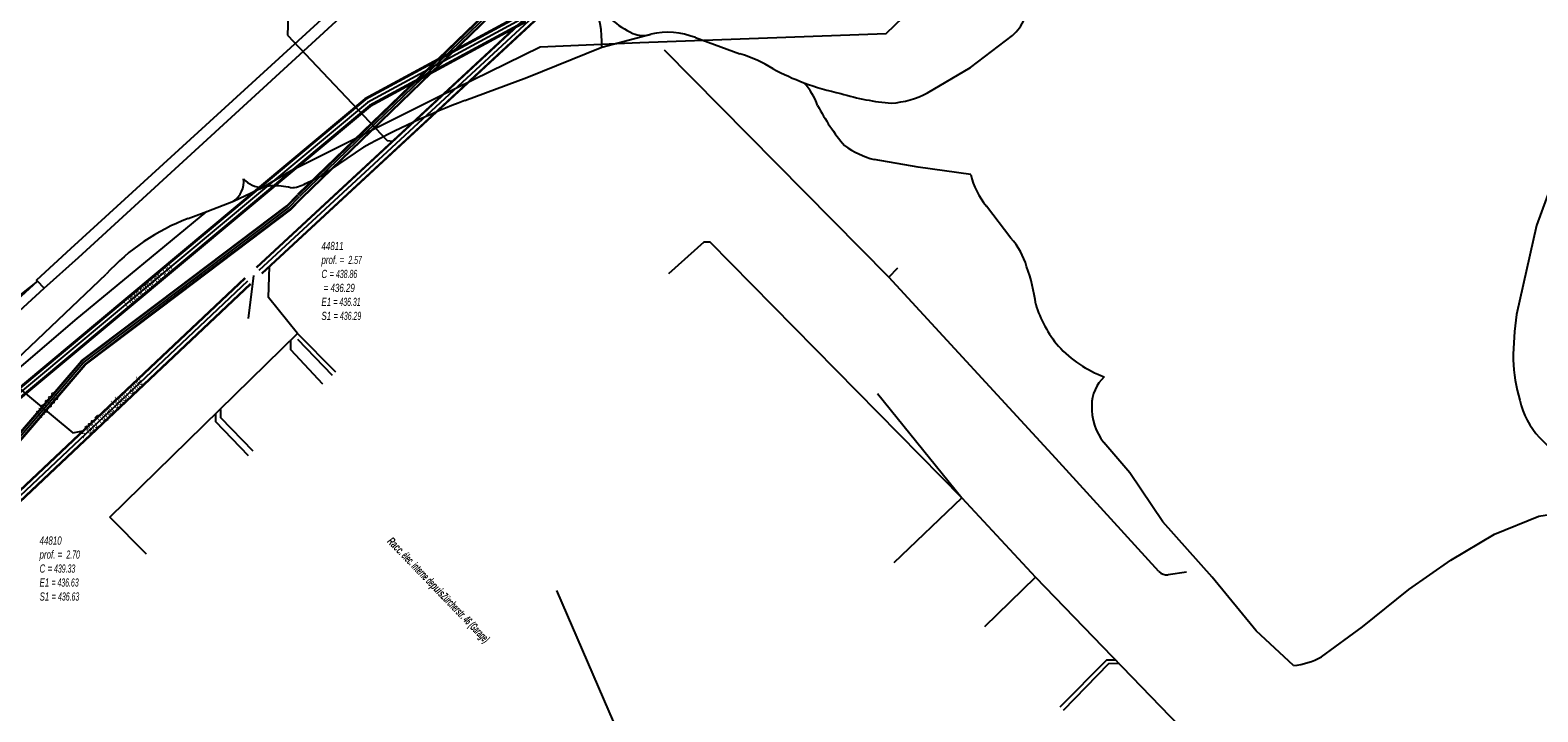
# Model space of a CAD drawing. Header units: metres. Extents: x 2695563 to 2696938, y 1260544 to 1262032.
# Tile 152 of 256: x 2696001 to 2696094, y 1261399 to 1261441. Entities that reach past the tile are written whole.
import ezdxf

# ---------------------------------------------------------------- set-up
doc = ezdxf.new("R2010")
doc.units = ezdxf.units.M
doc.header["$LTSCALE"] = 100
doc.linetypes.add('AUSGEZOGEN', pattern=[0])
for name, color, linetype in [('Eau portable_Cadastre des conduites_Conduite', 171, 'AUSGEZOGEN'), ('Eau potable_Cadastre des conduites_Conduite_Texte', 171, 'AUSGEZOGEN'), ('EU_Cadastre des conduites', 24, 'AUSGEZOGEN'), ('EU_Cadastre des conduites – Texte', 7, 'AUSGEZOGEN'), ('EU_Cadastre des conduites_Regard normalisé – Texte', 24, 'AUSGEZOGEN'), ('Gaz_Cadastre des conduites_Conduite', 32, 'AUSGEZOGEN'), ('Gaz_Cadastre des conduites_Conduite_Texte', 32, 'AUSGEZOGEN'), ('Réseau électrique_Cadastre des conduite_Bord du tracé', 1, 'AUSGEZOGEN'), ('Réseau électrique_Cadastre des conduite_Texte libre_Texte', 1, 'AUSGEZOGEN'), ('Réseau électrique_Cadastre des conduite_Tronçon de tracé', 1, 'AUSGEZOGEN'), ('Télécommunications_SW_Cadastre des conduites_Bord du tracé', 94, 'AUSGEZOGEN')]:
    doc.layers.add(name, color=color, linetype=linetype)
doc.styles.add('ARIAL', font='arial.ttf')
doc.styles.add('ARIALNARROW', font='ARIALN.TTF')
pattern_1 = [(0, (2708005, 1273150), (6075, 6075), [6075, -6075]), (90, (2708005, 1273150), (-6075, 6075), [6075, -6075])]

# ---------------------------------------------------------------- blocks, each defined once
blk = doc.blocks.new('COMPLEXOBJECT_1800')
at = {"layer": 'Réseau électrique_Cadastre des conduite_Bord du tracé', "color": 1, "linetype": 'AUSGEZOGEN', "transparency": 33554687}
blk.add_line((5986.69, 11409.828), (5989.866, 11414.765), dxfattribs=at)
for points in [[(5990.303, 11415.301), (5990.786, 11415.792), (6001.26, 11425.406), (6000.854, 11425.848), (5990.369, 11416.224), (5989.856, 11415.702)], [(5989.378, 11415.116), (5986.178, 11410.14), (5986.69, 11409.828)]]:
    blk.add_lwpolyline(points, dxfattribs=at)
for centre, radius, start, end in [((5992.493, 11413.063), 3.731, 134.97953, 146.61224), ((5992.739, 11412.869), 3.442, 135.04359, 146.57579)]:
    blk.add_arc(centre, radius, start, end, dxfattribs=at)
blk = doc.blocks.new('COMPLEXOBJECT_2358')
at = {"layer": 'Réseau électrique_Cadastre des conduite_Tronçon de tracé', "color": 1, "linetype": 'AUSGEZOGEN', "transparency": 33554687}
blk.add_line((6069.999, 11407.934), (6063.652, 11414.9), dxfattribs=at)
blk.add_arc((6070.517, 11408.47), 0.745, 225.95124, 274.76614, dxfattribs=at)
blk = doc.blocks.new('COMPLEXOBJECT_2497')
at = {"layer": 'Réseau électrique_Cadastre des conduite_Tronçon de tracé', "color": 1, "linetype": 'AUSGEZOGEN', "transparency": 33554687}
blk.add_line((5968.105, 11399.76), (5966.998, 11400.863), dxfattribs=at)
blk.add_lwpolyline([(6000.853, 11425.847), (5989.648, 11416.981), (5968.371, 11400.099)], dxfattribs=at)
blk.add_arc((5968.932, 11399.385), 0.908, 128.15992, 155.60031, dxfattribs=at)
blk = doc.blocks.new('COMPLEXOBJECT_2608')
at = {"layer": 'Réseau électrique_Cadastre des conduite_Tronçon de tracé', "color": 1, "linetype": 'AUSGEZOGEN', "transparency": 33554687}
for p, q in [((6010.139, 11429.705), (6011.298, 11430.148)), ((5996.858, 11418.471), (6005.092, 11426.283))]:
    blk.add_line(p, q, dxfattribs=at)
blk.add_arc((6014.811, 11417.382), 13.179, 110.76224, 137.51439, dxfattribs=at)
blk = doc.blocks.new('COMPLEXOBJECT_2609')
at = {"layer": 'Réseau électrique_Cadastre des conduite_Tronçon de tracé', "color": 1, "linetype": 'AUSGEZOGEN', "transparency": 33554687}
blk.add_lwpolyline([(6055.745, 11437.465), (6058.391, 11439.016), (6060.969, 11440.997)], dxfattribs=at)
for centre, radius, start, end in [((6059.08, 11443.157), 2.869, 311.17119, 336.68096), ((6053.008, 11442.713), 5.919, 274.91157, 297.54174)]:
    blk.add_arc(centre, radius, start, end, dxfattribs=at)
blk = doc.blocks.new('COMPLEXOBJECT_2615')
at = {"layer": 'Réseau électrique_Cadastre des conduite_Tronçon de tracé', "color": 1, "linetype": 'AUSGEZOGEN', "transparency": 33554687}
for points in [[(6027.197, 11436.985), (6031.019, 11438.412), (6035.656, 11440.271)], [(6017.378, 11431.875), (6018.408, 11432.362), (6020.97, 11434.111)]]:
    blk.add_lwpolyline(points, dxfattribs=at)
for centre, radius, start, end in [((6046.039, 11387.977), 52.505, 111.03047, 118.51981), ((6016.43, 11433.414), 1.808, 271.13229, 301.61958)]:
    blk.add_arc(centre, radius, start, end, dxfattribs=at)
blk = doc.blocks.new('COMPLEXOBJECT_2616')
at = {"layer": 'Réseau électrique_Cadastre des conduite_Tronçon de tracé', "color": 1, "linetype": 'AUSGEZOGEN', "transparency": 33554687}
blk.add_line((6041.419, 11440.871), (6044.17, 11439.856), dxfattribs=at)
for centre, radius, start, end in [((6039.69, 11436.389), 4.804, 68.91046, 102.10318), ((6042.109, 11432.511), 7.629, 57.40417, 74.32883), ((6053.626, 11452.8), 15.716, 241.88139, 249.47227)]:
    blk.add_arc(centre, radius, start, end, dxfattribs=at)
blk = doc.blocks.new('COMPLEXOBJECT_2620')
at = {"layer": 'Réseau électrique_Cadastre des conduite_Tronçon de tracé', "color": 1, "linetype": 'AUSGEZOGEN', "transparency": 33554687}
for centre, radius, start, end in [((6040.477, 11447.129), 6.675, 216.95386, 244.10454), ((6038.17, 11442.506), 1.509, 246.24683, 289.8702)]:
    blk.add_arc(centre, radius, start, end, dxfattribs=at)
blk = doc.blocks.new('COMPLEXOBJECT_2652')
at = {"layer": 'Réseau électrique_Cadastre des conduite_Tronçon de tracé', "color": 1, "linetype": 'AUSGEZOGEN', "transparency": 33554687}
for points in [[(6094.824, 11433.495), (6093.288, 11429.281), (6092.052, 11423.793)], [(6093.48, 11416.199), (6095.179, 11414.507), (6096.973, 11412.69)]]:
    blk.add_lwpolyline(points, dxfattribs=at)
for centre, radius, start, end in [((6097.233, 11431.492), 3.133, 80.80869, 140.26024), ((6114.595, 11420.726), 22.75, 172.25271, 179.30776), ((6103.456, 11421.629), 11.627, 183.09564, 195.57558), ((6097.001, 11419.545), 4.857, 192.33756, 223.53907)]:
    blk.add_arc(centre, radius, start, end, dxfattribs=at)
blk = doc.blocks.new('COMPLEXOBJECT_2653')
at = {"layer": 'Réseau électrique_Cadastre des conduite_Tronçon de tracé', "color": 1, "linetype": 'AUSGEZOGEN', "transparency": 33554687}
blk.add_lwpolyline([(6080.036, 11402.671), (6082.556, 11404.535), (6085.424, 11406.828), (6088.015, 11408.64), (6090.708, 11410.252), (6093.44, 11411.349), (6095.884, 11411.746), (6097.676, 11411.914)], dxfattribs=at)
blk.add_arc((6077.778, 11406.907), 4.801, 276.23518, 298.06297, dxfattribs=at)
blk = doc.blocks.new('COMPLEXOBJECT_2654')
at = {"layer": 'Réseau électrique_Cadastre des conduite_Tronçon de tracé', "color": 1, "linetype": 'AUSGEZOGEN', "transparency": 33554687}
blk.add_lwpolyline([(6078.299, 11402.135), (6076.011, 11404.287), (6073.284, 11407.597), (6070.25, 11411), (6068.217, 11414.018), (6066.613, 11415.892)], dxfattribs=at)
for centre, radius, start, end in [((6068.301, 11418.17), 2.439, 133.23902, 179.53987), ((6069.412, 11418.078), 3.552, 178.19984, 217.99556)]:
    blk.add_arc(centre, radius, start, end, dxfattribs=at)
blk = doc.blocks.new('COMPLEXOBJECT_2655')
at = {"layer": 'Réseau électrique_Cadastre des conduite_Tronçon de tracé', "color": 1, "linetype": 'AUSGEZOGEN', "transparency": 33554687}
blk.add_line((6060.882, 11428.503), (6059.364, 11430.47), dxfattribs=at)
for centre, radius, start, end in [((6063.005, 11433.486), 4.728, 192.99536, 219.64082), ((6057.381, 11425.435), 4.655, 16.38282, 41.22623), ((6051.639, 11423.048), 10.858, 7.2982, 19.9247), ((6069.356, 11426.508), 7.252, 196.67384, 220.06493), ((6069.154, 11426.766), 7.271, 222.64507, 249.685)]:
    blk.add_arc(centre, radius, start, end, dxfattribs=at)
blk = doc.blocks.new('COMPLEXOBJECT_2660')
at = {"layer": 'Réseau électrique_Cadastre des conduite_Tronçon de tracé', "color": 1, "linetype": 'AUSGEZOGEN', "transparency": 33554687}
blk.add_lwpolyline([(6058.398, 11432.423), (6055.15, 11432.875), (6052.451, 11433.343)], dxfattribs=at)
for centre, radius, start, end in [((6045.143, 11435.332), 4.048, 19.46086, 42.7671), ((6061.297, 11443.126), 13.919, 207.58093, 219.87384), ((6053.875, 11438.779), 5.619, 234.53544, 255.31807)]:
    blk.add_arc(centre, radius, start, end, dxfattribs=at)
blk = doc.blocks.new('COMPLEXOBJECT_2661')
at = {"layer": 'Réseau électrique_Cadastre des conduite_Tronçon de tracé', "color": 1, "linetype": 'AUSGEZOGEN', "transparency": 33554687}
for centre, radius, start, end in [((6053.613, 11452.756), 15.671, 249.46256, 258.11398), ((6054.811, 11451.919), 15.159, 253.02426, 265.09608)]:
    blk.add_arc(centre, radius, start, end, dxfattribs=at)

msp = doc.modelspace()

# ---------------------------------------------------------------- hatches: boundary and pattern name
at = {"layer": 'Réseau électrique_Cadastre des conduite_Bord du tracé', "lineweight": 18, "transparency": 33554687}
h = msp.add_hatch(dxfattribs=at)
h.set_pattern_fill('MUSTER', color=1, scale=6075, style=0, pattern_type=2)
h.set_pattern_definition(pattern_1)
h.paths.add_polyline_path([(2696002.23, 1261425.216), (2696004.341, 1261427.12), (2696021.224, 1261442.592), (2696026.008, 1261446.961), (2696031.815, 1261452.291), (2696041.455, 1261461.038), (2696043.622, 1261463.01), (2696045.931, 1261465.133), (2696083.506, 1261499.548), (2696083.027, 1261500.072), (2696045.451, 1261465.656), (2696043.143, 1261463.534), (2696040.978, 1261461.563), (2696031.336, 1261452.815), (2696025.528, 1261447.485), (2696020.745, 1261443.116), (2696003.858, 1261427.64), (2696001.759, 1261425.726)], flags=0)
h = msp.add_hatch(dxfattribs=at)
h.set_pattern_fill('MUSTER', color=1, scale=6075, style=0, pattern_type=2)
h.set_pattern_definition(pattern_1)
h.paths.add_polyline_path([(2695987.66, 1261409.638), (2695990.836, 1261414.575), (2695990.848, 1261414.594), (2695990.861, 1261414.612), (2695990.873, 1261414.631), (2695990.886, 1261414.649), (2695990.899, 1261414.667), (2695990.912, 1261414.685), (2695990.925, 1261414.704), (2695990.938, 1261414.722), (2695990.952, 1261414.74), (2695990.965, 1261414.757), (2695990.979, 1261414.775), (2695990.992, 1261414.793), (2695991.006, 1261414.81), (2695991.02, 1261414.828), (2695991.034, 1261414.845), (2695991.048, 1261414.863), (2695991.062, 1261414.88), (2695991.077, 1261414.897), (2695991.091, 1261414.914), (2695991.106, 1261414.931), (2695991.12, 1261414.948), (2695991.135, 1261414.965), (2695991.15, 1261414.981), (2695991.165, 1261414.998), (2695991.18, 1261415.014), (2695991.195, 1261415.031), (2695991.211, 1261415.047), (2695991.226, 1261415.063), (2695991.242, 1261415.079), (2695991.257, 1261415.095), (2695991.273, 1261415.111), (2695991.756, 1261415.602), (2696002.23, 1261425.216), (2696001.824, 1261425.658), (2695991.339, 1261416.034), (2695990.826, 1261415.512), (2695990.809, 1261415.495), (2695990.792, 1261415.477), (2695990.775, 1261415.46), (2695990.758, 1261415.442), (2695990.741, 1261415.424), (2695990.724, 1261415.406), (2695990.708, 1261415.388), (2695990.691, 1261415.37), (2695990.675, 1261415.352), (2695990.659, 1261415.334), (2695990.643, 1261415.315), (2695990.627, 1261415.297), (2695990.611, 1261415.278), (2695990.595, 1261415.259), (2695990.58, 1261415.241), (2695990.564, 1261415.222), (2695990.549, 1261415.203), (2695990.534, 1261415.183), (2695990.519, 1261415.164), (2695990.504, 1261415.145), (2695990.489, 1261415.125), (2695990.474, 1261415.106), (2695990.46, 1261415.086), (2695990.445, 1261415.067), (2695990.431, 1261415.047), (2695990.417, 1261415.027), (2695990.403, 1261415.007), (2695990.389, 1261414.987), (2695990.375, 1261414.967), (2695990.362, 1261414.946), (2695990.348, 1261414.926), (2695987.148, 1261409.95)], flags=0)

# ---------------------------------------------------------------- linework, layer by layer
at = {"layer": 'Eau portable_Cadastre des conduites_Conduite', "linetype": 'AUSGEZOGEN', "transparency": 33554687}
for p, q in [((2696031.772, 1261442.188), (2696022.011, 1261436.904)), ((2696031.781, 1261442.157), (2696022.029, 1261436.878)), ((2696031.789, 1261442.126), (2696022.047, 1261436.852)), ((2696031.911, 1261441.694), (2696022.293, 1261436.488)), ((2696031.919, 1261441.663), (2696022.311, 1261436.462)), ((2696031.928, 1261441.632), (2696022.329, 1261436.436)), ((2696022.011, 1261436.904), (2695987.38, 1261407.996)), ((2696022.029, 1261436.878), (2695987.4, 1261407.972)), ((2696022.047, 1261436.852), (2695987.42, 1261407.948)), ((2696022.293, 1261436.488), (2695987.7, 1261407.612)), ((2696022.311, 1261436.462), (2695987.72, 1261407.588)), ((2696022.329, 1261436.436), (2695987.74, 1261407.564))]:
    msp.add_line(p, q, dxfattribs=at)
at = {"layer": 'Eau portable_Cadastre des conduites_Conduite', "color": 255, "linetype": 'AUSGEZOGEN', "transparency": 33554687}
for p, q in [((2696031.85, 1261441.91), (2696022.17, 1261436.67)), ((2696022.17, 1261436.67), (2695987.56, 1261407.78))]:
    msp.add_line(p, q, dxfattribs=at)
at = {"layer": 'EU_Cadastre des conduites', "color": 24, "linetype": 'AUSGEZOGEN', "transparency": 33554687}
for p, q in [((2696018.196, 1261471.637), (2696017.234, 1261440.824)), ((2696014.826, 1261423.35), (2696015.161, 1261425.998)), ((2696006.276, 1261411.108), (2696017.85, 1261422.435)), ((2696020.211, 1261420.035), (2696017.85, 1261422.435)), ((2696020.004, 1261419.829), (2696017.866, 1261422.059)), ((2696053.618, 1261418.72), (2696058.821, 1261412.291)), ((2696054.659, 1261408.314), (2696058.821, 1261412.291)), ((2696058.821, 1261412.291), (2696063.365, 1261407.41)), ((2696008.537, 1261408.81), (2696006.276, 1261411.108)), ((2696060.238, 1261404.353), (2696063.365, 1261407.41)), ((2696063.365, 1261407.41), (2696086.602, 1261383.37))]:
    msp.add_line(p, q, dxfattribs=at)
at = {"layer": 'EU_Cadastre des conduites', "linetype": 'AUSGEZOGEN', "transparency": 33554687}
for p, q in [((2696015.315, 1261426.524), (2696054.923, 1261463.212)), ((2696015.328, 1261426.509), (2696054.936, 1261463.197)), ((2696015.342, 1261426.495), (2696054.95, 1261463.183)), ((2696015.654, 1261426.157), (2696055.262, 1261462.845)), ((2696015.668, 1261426.143), (2696055.276, 1261462.831)), ((2696015.681, 1261426.128), (2696055.289, 1261462.816)), ((2695998.853, 1261411.005), (2696014.615, 1261425.865)), ((2695998.867, 1261410.991), (2696014.629, 1261425.851)), ((2695998.88, 1261410.976), (2696014.642, 1261425.836)), ((2695999.196, 1261410.642), (2696014.958, 1261425.502)), ((2695999.209, 1261410.627), (2696014.971, 1261425.487)), ((2695999.223, 1261410.613), (2696014.985, 1261425.473))]:
    msp.add_line(p, q, dxfattribs=at)
at = {"layer": 'EU_Cadastre des conduites', "color": 255, "transparency": 33554687}
for p, q in [((2696015.498, 1261426.326), (2696055.106, 1261463.014)), ((2695999.038, 1261410.809), (2696014.8, 1261425.669))]:
    msp.add_line(p, q, dxfattribs=at)
at = {"layer": 'EU_Cadastre des conduites', "color": 24, "linetype": 'AUSGEZOGEN', "transparency": 33554687}
for points in [[(2696017.234, 1261440.824), (2696023.376, 1261434.332), (2696023.736, 1261434.286)], [(2696040.745, 1261426.121), (2696042.935, 1261428.074), (2696043.278, 1261428.074), (2696058.821, 1261412.291)], [(2696017.85, 1261422.435), (2696016.061, 1261424.653), (2696016.129, 1261426.56)], [(2696019.423, 1261419.304), (2696017.434, 1261421.422), (2696017.434, 1261422.029)], [(2695997.429, 1261421.745), (2696003.994, 1261416.307), (2696004.625, 1261416.424)], [(2696014.834, 1261414.879), (2696012.807, 1261416.979), (2696012.822, 1261417.458)], [(2696015.118, 1261415.164), (2696013.12, 1261417.235), (2696013.135, 1261417.741)], [(2696064.885, 1261399.415), (2696067.765, 1261402.31), (2696068.313, 1261402.31)], [(2696065.09, 1261399.2), (2696067.897, 1261402.085), (2696068.521, 1261402.097)]]:
    msp.add_lwpolyline(points, dxfattribs=at)
at = {"layer": 'Gaz_Cadastre des conduites_Conduite', "linetype": 'AUSGEZOGEN', "transparency": 33554687}
for p, q in [((2696091.689, 1261502.365), (2696017.863, 1261430.991)), ((2696091.702, 1261502.352), (2696017.876, 1261430.978)), ((2696091.715, 1261502.338), (2696017.889, 1261430.964)), ((2696091.897, 1261502.15), (2696018.071, 1261430.776)), ((2696091.91, 1261502.136), (2696018.084, 1261430.762)), ((2696091.923, 1261502.123), (2696018.097, 1261430.749)), ((2696010.384, 1261425.17), (2696017.188, 1261430.307)), ((2696010.396, 1261425.155), (2696017.201, 1261430.293)), ((2696017.188, 1261430.307), (2696017.86, 1261430.988)), ((2696017.201, 1261430.293), (2696017.873, 1261430.975)), ((2696017.213, 1261430.279), (2696017.887, 1261430.962)), ((2696017.387, 1261430.081), (2696018.073, 1261430.778)), ((2696017.399, 1261430.067), (2696018.087, 1261430.765)), ((2696017.412, 1261430.053), (2696018.1, 1261430.752)), ((2696010.407, 1261425.14), (2696017.213, 1261430.279)), ((2696010.565, 1261424.93), (2696017.387, 1261430.081)), ((2696010.576, 1261424.915), (2696017.399, 1261430.067)), ((2696010.588, 1261424.9), (2696017.412, 1261430.053)), ((2696004.524, 1261420.744), (2696010.384, 1261425.17)), ((2696004.537, 1261420.73), (2696010.396, 1261425.155)), ((2696004.55, 1261420.716), (2696010.407, 1261425.14)), ((2696004.73, 1261420.524), (2696010.565, 1261424.93)), ((2696004.743, 1261420.51), (2696010.576, 1261424.915)), ((2696004.756, 1261420.496), (2696010.588, 1261424.9)), ((2695994.067, 1261408.552), (2696004.524, 1261420.744)), ((2695994.081, 1261408.54), (2696004.537, 1261420.73)), ((2695994.095, 1261408.527), (2696004.55, 1261420.716)), ((2695994.295, 1261408.357), (2696004.73, 1261420.524)), ((2695994.309, 1261408.344), (2696004.743, 1261420.51)), ((2695994.323, 1261408.332), (2696004.756, 1261420.496))]:
    msp.add_line(p, q, dxfattribs=at)
at = {"layer": 'Gaz_Cadastre des conduites_Conduite', "color": 255, "linetype": 'AUSGEZOGEN', "transparency": 33554687}
for p, q in [((2696091.806, 1261502.244), (2696017.98, 1261430.87)), ((2696017.3, 1261430.18), (2696017.98, 1261430.87)), ((2696010.486, 1261425.035), (2696017.3, 1261430.18)), ((2696004.64, 1261420.62), (2696010.486, 1261425.035)), ((2695994.195, 1261408.442), (2696004.64, 1261420.62))]:
    msp.add_line(p, q, dxfattribs=at)
at = {"layer": 'Réseau électrique_Cadastre des conduite_Bord du tracé', "color": 1, "linetype": 'AUSGEZOGEN', "transparency": 33554687}
msp.add_lwpolyline([(2696002.23, 1261425.216), (2696004.341, 1261427.12), (2696021.224, 1261442.592), (2696026.008, 1261446.961), (2696031.815, 1261452.291), (2696041.455, 1261461.038), (2696043.622, 1261463.01), (2696045.931, 1261465.133), (2696083.506, 1261499.548), (2696083.027, 1261500.072), (2696045.451, 1261465.656), (2696043.143, 1261463.534), (2696040.978, 1261461.563), (2696031.336, 1261452.815), (2696025.528, 1261447.485), (2696020.745, 1261443.116), (2696003.858, 1261427.64), (2696001.759, 1261425.726), (2696002.23, 1261425.216)], close=True, dxfattribs=at)
at = {"layer": 'Réseau électrique_Cadastre des conduite_Tronçon de tracé', "color": 1, "linetype": 'AUSGEZOGEN', "transparency": 33554687}
for p, q in [((2696036.626, 1261440.081), (2696039.653, 1261440.896)), ((2696054.316, 1261425.908), (2696040.491, 1261439.892)), ((2696013.904, 1261430.583), (2696015.697, 1261431.442)), ((2696012.268, 1261429.958), (2696013.904, 1261430.583)), ((2696072.672, 1261407.704), (2696071.549, 1261407.537))]:
    msp.add_line(p, q, dxfattribs=at)
for points in [[(2696015.697, 1261431.442), (2696017.5, 1261432.504), (2696026.566, 1261437.039), (2696032.828, 1261440.102), (2696038.958, 1261440.367), (2696054.15, 1261440.935), (2696063.593, 1261450.015), (2696071.061, 1261457.257), (2696080.49, 1261466.352), (2696087.591, 1261473.225), (2696094.04, 1261479.458), (2696097.347, 1261490.835), (2696098.173, 1261493.929)], [(2695998.056, 1261418.04), (2696004.135, 1261423.251), (2696012.268, 1261429.958)], [(2696064.622, 1261414.71), (2696054.316, 1261425.908), (2696054.885, 1261426.482)]]:
    msp.add_lwpolyline(points, dxfattribs=at)
for centre, radius, start, end in [((2696029.583, 1261440.28), 7.046, 358.38311, 22.05995), ((2696013.045, 1261431.805), 1.493, 305.10879, 6.43915), ((2696015.689, 1261432.976), 1.534, 220.87382, 270.31221), ((2696016.644, 1261427.278), 4.27, 95.32787, 102.82024), ((2696016.449, 1261427.343), 4.191, 76.38232, 92.75067)]:
    msp.add_arc(centre, radius, start, end, dxfattribs=at)
at = {"layer": 'Télécommunications_SW_Cadastre des conduites_Bord du tracé', "color": 94, "linetype": 'AUSGEZOGEN', "transparency": 33554687}
msp.add_line((2696054.456, 1261359.075), (2696033.85, 1261406.57), dxfattribs=at)

# ---------------------------------------------------------------- block references
at = {"layer": 'Réseau électrique_Cadastre des conduite_Bord du tracé', "color": 1, "linetype": 'AUSGEZOGEN', "lineweight": -3, "transparency": 33554687}
msp.add_blockref('COMPLEXOBJECT_1800', (2690000.97, 1249999.81), dxfattribs=at)
at = {"layer": 'Réseau électrique_Cadastre des conduite_Tronçon de tracé', "color": 1, "linetype": 'AUSGEZOGEN', "lineweight": -3, "transparency": 33554687}
for name in ['COMPLEXOBJECT_2620', 'COMPLEXOBJECT_2609', 'COMPLEXOBJECT_2616', 'COMPLEXOBJECT_2615', 'COMPLEXOBJECT_2660', 'COMPLEXOBJECT_2661', 'COMPLEXOBJECT_2652', 'COMPLEXOBJECT_2655', 'COMPLEXOBJECT_2608', 'COMPLEXOBJECT_2497', 'COMPLEXOBJECT_2654', 'COMPLEXOBJECT_2358', 'COMPLEXOBJECT_2653']:
    msp.add_blockref(name, (2690000.97, 1249999.81), dxfattribs=at)

# ---------------------------------------------------------------- texts
at = {"layer": 'Eau potable_Cadastre des conduites_Conduite_Texte', "color": 7, "transparency": 33554687, "insert": (2696008.639, 1261425.368), "char_height": 0.55426, "width": 1.76538, "attachment_point": 5, "rotation": 39.8529, "style": 'ARIAL'}
msp.add_mtext('\\A1;{\\fArial|b0|i1|c0|p34;\\W0.7;Fibrociment500}', dxfattribs=at)
at = {"layer": 'EU_Cadastre des conduites – Texte', "color": 24, "transparency": 33554687, "insert": (2696006.39, 1261417.763), "char_height": 0.55705, "width": 6, "attachment_point": 5, "rotation": 43.5402, "style": 'ARIAL'}
msp.add_mtext('\\A1;{\\fArial|b0|i1|c0|p34;\\W0.7;> \\W0.49;500 Tuyau béton armé}', dxfattribs=at)
at = {"layer": 'EU_Cadastre des conduites_Regard normalisé – Texte', "color": 24, "transparency": 33554687, "char_height": 0.50641, "attachment_point": 1, "line_spacing_factor": 1.024096, "style": 'ARIAL'}
for s, insert, width in [('\\A1;{\\fArial|b0|i1|c0|p34;\\W0.69532;44811}\\P{\\fArial|b0|i1|c0|p34;\\H0.99721x;\\W0.69532;prof. = \\W0.48672; 2.57}\\P{\\fArial|b0|i1|c0|p34;\\H0.99721x;\\W0.69532;C =\\W0.48672; 438.86}\\P{\\fArial|b0|i1|c0|p34;\\H0.99721x;\\W0.69532; = 436.29}\\P{\\fArial|b0|i1|c0|p34;\\H0.99721x;\\W0.69532;E1 \\W0.48672;= 436.31}\\P{\\fArial|b0|i1|c0|p34;\\H0.99721x;\\W0.69532;S1 =\\W0.48672; 436.29}', (2696019.329, 1261428.081), 2.83467), ('\\A1;{\\fArial|b0|i1|c0|p34;\\W0.69464;44810}\\P{\\fArial|b0|i1|c0|p34;\\H0.99721x;\\W0.69464;prof. = \\W0.48625; 2.70}\\P{\\fArial|b0|i1|c0|p34;\\H0.99721x;\\W0.69464;C =\\W0.48625; 439.33}\\P{\\fArial|b0|i1|c0|p34;\\H0.99721x;\\W0.69464;E1 \\W0.48625;= 436.63}\\P{\\fArial|b0|i1|c0|p34;\\H0.99721x;\\W0.69464;S1 =\\W0.48625; 436.63}', (2696001.945, 1261409.912), 2.83518)]:
    msp.add_mtext(s, dxfattribs=dict(at, insert=insert, width=width))
at = {"layer": 'Gaz_Cadastre des conduites_Conduite_Texte', "color": 32, "transparency": 33554687, "insert": (2696002.418, 1261418.02), "char_height": 0.55825, "width": 1.90938, "attachment_point": 5, "rotation": 49.3821, "style": 'ARIAL'}
msp.add_mtext('\\A1;{\\fArial|i1|b0;\\H0.558250;\\W0.700000;\\C32;HD300}\\P', dxfattribs=at)
at = {"layer": 'Réseau électrique_Cadastre des conduite_Texte libre_Texte', "color": 1, "transparency": 33554687, "insert": (2696026.497, 1261406.563), "char_height": 0.5075, "width": 12, "attachment_point": 5, "rotation": 313.9407, "style": 'ARIALNARROW'}
msp.add_mtext('\\A1;{\\fArial Narrow|b1|i1|c0|p34;\\W0.7;Racc\\W0.49;. élec. interne de\\W0.7;puis\\W0.49;Zürcherstr. 46 (Garage)}', dxfattribs=at)

doc.saveas('drawing.dxf')
